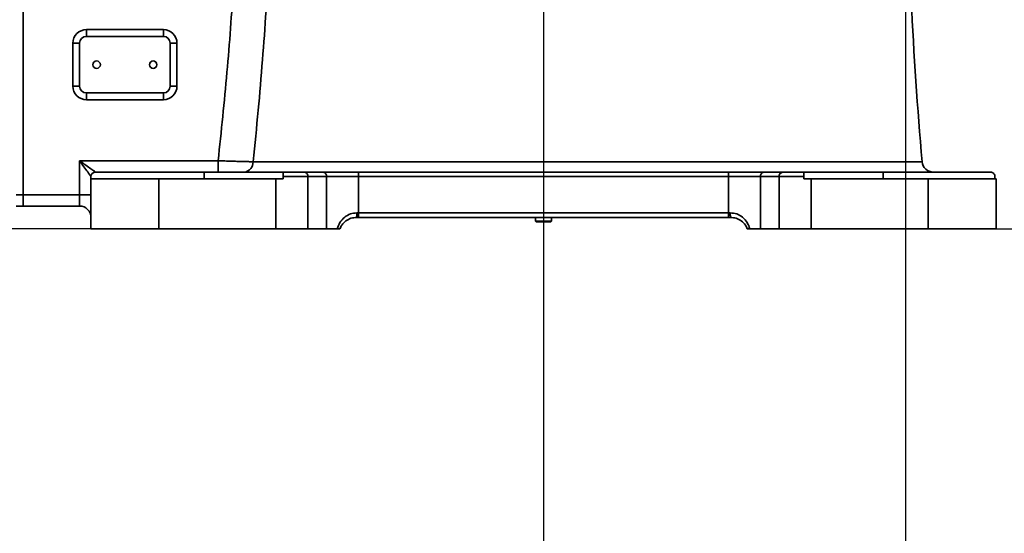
# Model space of a CAD drawing. Header units: millimetres. Extents: x 6316 to 18291, y -19059 to -9021.
# Tile 71 of 144: x 10353 to 10788, y -13367 to -13140. Entities that reach past the tile are written whole.
import ezdxf

# ---------------------------------------------------------------- set-up
doc = ezdxf.new("R2010")
doc.units = ezdxf.units.MM
doc.header["$LTSCALE"] = 10
doc.header["$PDSIZE"] = -1
doc.linetypes.add('CENTER', pattern=[50.8, 31.75, -6.35, 6.35, -6.35])
doc.layers.get('Defpoints').update_dxf_attribs({"true_color": 0x5e5e5e})
doc.layers.add('2细线层', color=4, linetype='Continuous', lineweight=13)
doc.layers.add('cen', color=2, linetype='CENTER', lineweight=18)
doc.layers.add('中心线层', color=1, linetype='CENTER')
doc.dimstyles.new('ISO-25', dxfattribs={"dimscale": 20, "dimtxt": 4, "dimasz": 3.05, "dimexe": 3, "dimexo": 0.625, "dimtad": 1, "dimdec": 0, "dimtxsty": 'Standard', "dimcen": 2.5, "dimclrd": 1, "dimclre": 1, "dimclrt": 4, "dimadec": 1, "dimazin": 2, "dimtfac": 1, "dimtdec": 0, "dimtmove": 0, "dimatfit": 0, "dimfxl": 1, "dimarcsym": 0})

# ---------------------------------------------------------------- blocks, each defined once
blk = doc.blocks.new('*D150')
at = {"layer": 'Defpoints', "color": 0, "linetype": 'ByBlock', "lineweight": 20, "transparency": 16777216}
for p in [(10744.24, -11962.73), (11168.74, -12426.7), (10744.24, -12742.73), (10744.24, -12742.73), (11011.02, -13475.69)]:
    blk.add_point(p, dxfattribs=at)
at = {"layer": '中心线层', "color": 1, "linetype": 'ByBlock', "lineweight": -2, "transparency": 16777216}
blk.add_arc((10744.24, -12742.73), 529.22, 296.6078, 83.3922, dxfattribs=at)
at = {"layer": '中心线层', "color": 1, "linetype": 'ByBlock', "lineweight": 20, "transparency": 16777216}
for points in [[(10804.56, -12227.17), (10805.73, -12206.88), (10744.24, -12213.51)], [(10985.29, -13225.23), (10977.25, -13206.56), (10925.25, -13240.03)]]:
    blk.add_solid(points, dxfattribs=at)
at = {"layer": '中心线层', "color": 4, "linetype": 'ByBlock', "lineweight": 20, "transparency": 16777216, "insert": (11159, -12976.83), "char_height": 80, "attachment_point": 5, "rotation": 60.5581}
blk.add_mtext('160°', dxfattribs=at)
blk = doc.blocks.new('*D153')
at = {"layer": 'Defpoints', "color": 0, "linetype": 'ByBlock', "lineweight": 20, "transparency": 16777216}
for p in [(10266.35, -12742.73), (10744.24, -12742.73), (10414.24, -13232.73)]:
    blk.add_point(p, dxfattribs=at)
at = {"layer": '中心线层', "color": 1, "linetype": 'ByBlock', "lineweight": -2, "transparency": 16777216}
for p, q in [((10731.74, -12742.73), (10206.35, -12742.73)), ((10266.35, -13171.73), (10266.35, -12803.73)), ((10401.74, -13232.73), (10206.35, -13232.73))]:
    blk.add_line(p, q, dxfattribs=at)
at = {"layer": '中心线层', "color": 1, "linetype": 'ByBlock', "lineweight": 20, "transparency": 16777216}
for points in [[(10256.18, -12803.73), (10276.52, -12803.73), (10266.35, -12742.73)], [(10256.18, -13171.73), (10276.52, -13171.73), (10266.35, -13232.73)]]:
    blk.add_solid(points, dxfattribs=at)
at = {"layer": '中心线层', "color": 4, "linetype": 'ByBlock', "lineweight": 20, "transparency": 16777216, "insert": (10213.4, -12987.73), "char_height": 80, "attachment_point": 5, "rotation": 90}
blk.add_mtext('490', dxfattribs=at)
blk = doc.blocks.new('*D159')
at = {"layer": 'Defpoints', "color": 0, "linetype": 'ByBlock', "lineweight": 20, "transparency": 16777216}
for p in [(10744.24, -12742.73), (10584.24, -13331.6), (10744.24, -13447.2)]:
    blk.add_point(p, dxfattribs=at)
at = {"layer": '中心线层', "color": 1, "linetype": 'ByBlock', "lineweight": -2, "transparency": 16777216}
for p, q in [((10744.24, -12755.23), (10744.24, -13507.2)), ((10584.24, -13344.1), (10584.24, -13507.2)), ((10523.24, -13447.2), (10462.24, -13447.2)), ((10584.24, -13447.2), (10744.24, -13447.2)), ((10805.24, -13447.2), (11203.95, -13447.2))]:
    blk.add_line(p, q, dxfattribs=at)
at = {"layer": '中心线层', "color": 1, "linetype": 'ByBlock', "lineweight": 20, "transparency": 16777216}
for points in [[(10523.24, -13437.04), (10523.24, -13457.37), (10584.24, -13447.2)], [(10805.24, -13437.04), (10805.24, -13457.37), (10744.24, -13447.2)]]:
    blk.add_solid(points, dxfattribs=at)
at = {"layer": '中心线层', "color": 4, "linetype": 'ByBlock', "lineweight": 20, "transparency": 16777216, "insert": (11113.02, -13394.25), "char_height": 80, "attachment_point": 5}
blk.add_mtext('160', dxfattribs=at)
blk = doc.blocks.new('*D160')
at = {"layer": 'Defpoints', "color": 0, "linetype": 'ByBlock', "lineweight": 20, "transparency": 16777216}
for p in [(9031.62, -12742.73), (10584.24, -13331.6), (9031.62, -14550.41)]:
    blk.add_point(p, dxfattribs=at)
at = {"layer": '中心线层', "color": 1, "linetype": 'ByBlock', "lineweight": -2, "transparency": 16777216}
for p, q in [((9031.62, -12755.23), (9031.62, -14610.41)), ((10584.24, -13344.1), (10584.24, -14610.41)), ((10523.24, -14550.41), (9092.62, -14550.41))]:
    blk.add_line(p, q, dxfattribs=at)
at = {"layer": '中心线层', "color": 1, "linetype": 'ByBlock', "lineweight": 20, "transparency": 16777216}
for points in [[(9092.62, -14540.24), (9092.62, -14560.57), (9031.62, -14550.41)], [(10523.24, -14540.24), (10523.24, -14560.57), (10584.24, -14550.41)]]:
    blk.add_solid(points, dxfattribs=at)
at = {"layer": '中心线层', "color": 4, "linetype": 'ByBlock', "lineweight": 20, "transparency": 16777216, "insert": (9807.93, -14497.91), "char_height": 80, "attachment_point": 5}
blk.add_mtext('1553', dxfattribs=at)
blk = doc.blocks.new('*D161')
at = {"layer": 'Defpoints', "color": 0, "linetype": 'ByBlock', "lineweight": 20, "transparency": 16777216}
for p in [(12456.87, -12742.73), (10584.24, -13331.6), (12456.87, -14551.08)]:
    blk.add_point(p, dxfattribs=at)
at = {"layer": '中心线层', "color": 1, "linetype": 'ByBlock', "lineweight": -2, "transparency": 16777216}
for p, q in [((12456.87, -12755.23), (12456.87, -14611.08)), ((10584.24, -13344.1), (10584.24, -14611.08)), ((10645.24, -14551.08), (12395.87, -14551.08))]:
    blk.add_line(p, q, dxfattribs=at)
at = {"layer": '中心线层', "color": 1, "linetype": 'ByBlock', "lineweight": 20, "transparency": 16777216}
for points in [[(10645.24, -14540.91), (10645.24, -14561.24), (10584.24, -14551.08)], [(12395.87, -14540.91), (12395.87, -14561.24), (12456.87, -14551.08)]]:
    blk.add_solid(points, dxfattribs=at)
at = {"layer": '中心线层', "color": 4, "linetype": 'ByBlock', "lineweight": 20, "transparency": 16777216, "insert": (11520.56, -14498.58), "char_height": 80, "attachment_point": 5}
blk.add_mtext('1873', dxfattribs=at)
blk = doc.blocks.new('*D162')
at = {"layer": 'Defpoints', "color": 0, "linetype": 'ByBlock', "lineweight": 20, "transparency": 16777216}
for p in [(9912.39, -12742.73), (10584.24, -12844.08), (10584.24, -13741.28)]:
    blk.add_point(p, dxfattribs=at)
at = {"layer": '中心线层', "color": 1, "linetype": 'ByBlock', "lineweight": -2, "transparency": 16777216}
for p, q in [((9912.39, -12755.23), (9912.39, -13801.28)), ((10584.24, -12856.58), (10584.24, -13801.28)), ((9973.39, -13741.28), (10523.24, -13741.28))]:
    blk.add_line(p, q, dxfattribs=at)
at = {"layer": '中心线层', "color": 1, "linetype": 'ByBlock', "lineweight": 20, "transparency": 16777216}
for points in [[(9973.39, -13731.12), (9973.39, -13751.45), (9912.39, -13741.28)], [(10523.24, -13731.12), (10523.24, -13751.45), (10584.24, -13741.28)]]:
    blk.add_solid(points, dxfattribs=at)
at = {"layer": '中心线层', "color": 4, "linetype": 'ByBlock', "lineweight": 20, "transparency": 16777216, "insert": (10248.32, -13688.78), "char_height": 80, "attachment_point": 5}
blk.add_mtext('672', dxfattribs=at)
blk = doc.blocks.new('*D163')
at = {"layer": 'Defpoints', "color": 0, "linetype": 'ByBlock', "lineweight": 20, "transparency": 16777216}
for p in [(11084.03, -12742.73), (10584.24, -12844.08), (11084.03, -13741.46)]:
    blk.add_point(p, dxfattribs=at)
at = {"layer": '中心线层', "color": 1, "linetype": 'ByBlock', "lineweight": -2, "transparency": 16777216}
for p, q in [((11084.03, -12755.23), (11084.03, -13801.46)), ((10584.24, -12856.58), (10584.24, -13801.46)), ((10645.24, -13741.46), (11023.03, -13741.46))]:
    blk.add_line(p, q, dxfattribs=at)
at = {"layer": '中心线层', "color": 1, "linetype": 'ByBlock', "lineweight": 20, "transparency": 16777216}
for points in [[(10645.24, -13731.3), (10645.24, -13751.63), (10584.24, -13741.46)], [(11023.03, -13731.3), (11023.03, -13751.63), (11084.03, -13741.46)]]:
    blk.add_solid(points, dxfattribs=at)
at = {"layer": '中心线层', "color": 4, "linetype": 'ByBlock', "lineweight": 20, "transparency": 16777216, "insert": (10873.16, -13688.52), "char_height": 80, "attachment_point": 5}
blk.add_mtext('500', dxfattribs=at)
blk = doc.blocks.new('*D164')
at = {"layer": 'Defpoints', "color": 0, "linetype": 'ByBlock', "lineweight": 20, "transparency": 16777216}
for p in [(10728.39, -13232.73), (12764.31, -13232.73), (11011.02, -14408.31)]:
    blk.add_point(p, dxfattribs=at)
at = {"layer": '中心线层', "color": 1, "linetype": 'ByBlock', "lineweight": -2, "transparency": 16777216}
for p, q in [((10740.89, -13232.73), (12824.31, -13232.73)), ((12764.31, -14347.31), (12764.31, -13293.73)), ((11023.52, -14408.31), (12824.31, -14408.31))]:
    blk.add_line(p, q, dxfattribs=at)
at = {"layer": '中心线层', "color": 1, "linetype": 'ByBlock', "lineweight": 20, "transparency": 16777216}
for points in [[(12754.14, -13293.73), (12774.47, -13293.73), (12764.31, -13232.73)], [(12754.14, -14347.31), (12774.47, -14347.31), (12764.31, -14408.31)]]:
    blk.add_solid(points, dxfattribs=at)
at = {"layer": '中心线层', "color": 4, "linetype": 'ByBlock', "lineweight": 20, "transparency": 16777216, "insert": (12711.81, -13820.52), "char_height": 80, "attachment_point": 5, "rotation": 90}
blk.add_mtext('1176', dxfattribs=at)
blk = doc.blocks.new('*D165')
at = {"layer": 'Defpoints', "color": 0, "linetype": 'ByBlock', "lineweight": 20, "transparency": 16777216}
for p in [(8798.07, -11030.1), (10744.24, -11030.1), (10440.1, -13232.73)]:
    blk.add_point(p, dxfattribs=at)
at = {"layer": '中心线层', "color": 1, "linetype": 'ByBlock', "lineweight": -2, "transparency": 16777216}
for p, q in [((10731.74, -11030.1), (8738.07, -11030.1)), ((8798.07, -13171.73), (8798.07, -11091.1)), ((10427.6, -13232.73), (8738.07, -13232.73))]:
    blk.add_line(p, q, dxfattribs=at)
at = {"layer": '中心线层', "color": 1, "linetype": 'ByBlock', "lineweight": 20, "transparency": 16777216}
for points in [[(8787.9, -11091.1), (8808.24, -11091.1), (8798.07, -11030.1)], [(8787.9, -13171.73), (8808.24, -13171.73), (8798.07, -13232.73)]]:
    blk.add_solid(points, dxfattribs=at)
at = {"layer": '中心线层', "color": 4, "linetype": 'ByBlock', "lineweight": 20, "transparency": 16777216, "insert": (8745.12, -12241.75), "char_height": 80, "attachment_point": 5, "rotation": 90}
blk.add_mtext('2203', dxfattribs=at)
blk = doc.blocks.new('*D166')
at = {"layer": 'Defpoints', "color": 0, "linetype": 'ByBlock', "lineweight": 20, "transparency": 16777216}
for p in [(10744.24, -12742.73), (9971.84, -12851.28), (10123.31, -12928.46), (9609.69, -13103.36), (9707, -13745.51)]:
    blk.add_point(p, dxfattribs=at)
at = {"layer": '中心线层', "color": 1, "linetype": 'ByBlock', "lineweight": -2, "transparency": 16777216}
blk.add_line((9959.46, -12853.02), (9490.72, -12918.9), dxfattribs=at)
blk.add_arc((10177.35, -12822.4), 633.38, 193.52022, 237.47978, dxfattribs=at)
at = {"layer": '中心线层', "color": 1, "linetype": 'ByBlock', "lineweight": 20, "transparency": 16777216}
for points in [[(9551.53, -12972.37), (9571.51, -12968.58), (9550.13, -12910.55)], [(9841.89, -13347.64), (9831.8, -13365.29), (9889.8, -13386.74)]]:
    blk.add_solid(points, dxfattribs=at)
at = {"layer": '中心线层', "color": 4, "linetype": 'ByBlock', "lineweight": 20, "transparency": 16777216, "insert": (9704.44, -13159.72), "char_height": 80, "attachment_point": 5, "rotation": 305.5}
blk.add_mtext('55°', dxfattribs=at)

msp = doc.modelspace()

# ---------------------------------------------------------------- linework, layer by layer
at = {"color": 7, "linetype": 'Continuous', "lineweight": 35}
for p, q in [((10354.24, -13217.73), (10354.24, -13047.73)), ((10354.24, -13047.73), (10354.24, -13217.73)), ((10382.24, -13147.73), (10382.24, -13144.73)), ((10382.24, -13144.73), (10416.24, -13144.73)), ((10416.24, -13147.73), (10382.24, -13147.73)), ((10416.24, -13147.73), (10416.24, -13144.73)), ((10376.24, -13150.73), (10379.24, -13150.73)), ((10376.24, -13169.73), (10376.24, -13150.73)), ((10379.24, -13150.73), (10379.24, -13169.73)), ((10419.24, -13169.73), (10419.24, -13150.73)), ((10419.24, -13150.73), (10422.24, -13150.73)), ((10422.24, -13150.73), (10422.24, -13169.73)), ((10376.24, -13169.73), (10379.24, -13169.73)), ((10419.24, -13169.73), (10422.24, -13169.73)), ((10382.24, -13172.73), (10416.24, -13172.73)), ((10382.24, -13175.73), (10382.24, -13172.73)), ((10416.24, -13175.73), (10416.24, -13172.73)), ((10416.24, -13175.73), (10382.24, -13175.73)), ((10440.44, -13202.73), (10379.24, -13202.73)), ((10379.24, -13202.73), (10379.24, -13217.73)), ((10440.44, -13202.73), (10440.44, -13207.73)), ((10751.5, -13203.15), (10455.88, -13203.15)), ((10434.24, -13207.73), (10386.24, -13207.73)), ((10434.24, -13210.73), (10434.24, -13207.73)), ((10469.24, -13207.73), (10434.24, -13207.73)), ((10469.24, -13207.73), (10478.69, -13207.73)), ((10478.69, -13207.73), (10486.97, -13207.73)), ((10486.97, -13207.73), (10502.53, -13207.73)), ((10502.53, -13209.73), (10502.53, -13207.73)), ((10502.53, -13207.73), (10665.96, -13207.73)), ((10665.96, -13209.73), (10665.96, -13207.73)), ((10665.96, -13207.73), (10681.52, -13207.73)), ((10681.52, -13207.73), (10689.8, -13207.73)), ((10689.8, -13207.73), (10699.24, -13207.73)), ((10734.24, -13207.73), (10699.24, -13207.73)), ((10734.24, -13207.73), (10734.24, -13210.73)), ((10781.64, -13207.73), (10734.24, -13207.73)), ((10384.24, -13209.73), (10384.24, -13210.73)), ((10384.24, -13210.73), (10384.24, -13232.73)), ((10414.24, -13210.73), (10384.24, -13210.73)), ((10414.24, -13232.73), (10414.24, -13210.73)), ((10465.96, -13210.73), (10414.24, -13210.73)), ((10465.96, -13232.73), (10465.96, -13210.73)), ((10465.96, -13210.73), (10469.24, -13210.73)), ((10469.24, -13210.73), (10469.24, -13209.73)), ((10480.1, -13209.73), (10469.24, -13209.73)), ((10480.1, -13209.73), (10480.1, -13232.73)), ((10488.39, -13209.73), (10480.1, -13209.73)), ((10488.39, -13232.73), (10488.39, -13209.73)), ((10502.53, -13209.73), (10488.39, -13209.73)), ((10502.53, -13209.73), (10502.53, -13225.73)), ((10665.96, -13209.73), (10502.53, -13209.73)), ((10680.1, -13209.73), (10665.96, -13209.73)), ((10665.96, -13225.73), (10665.96, -13209.73)), ((10688.39, -13209.73), (10680.1, -13209.73)), ((10680.1, -13209.73), (10680.1, -13232.73)), ((10688.39, -13232.73), (10688.39, -13209.73)), ((10699.24, -13209.73), (10688.39, -13209.73)), ((10699.24, -13209.73), (10699.24, -13210.73)), ((10699.24, -13210.73), (10702.53, -13210.73)), ((10702.53, -13210.73), (10702.53, -13232.73)), ((10754.24, -13210.73), (10702.53, -13210.73)), ((10754.24, -13210.73), (10754.24, -13232.73)), ((10784.24, -13210.73), (10754.24, -13210.73)), ((10783.71, -13210.73), (10783.71, -13209.73)), ((10784.24, -13232.73), (10784.24, -13210.73)), ((10354.24, -13217.73), (10351.24, -13217.73)), ((10379.24, -13217.73), (10354.24, -13217.73)), ((10354.24, -13222.73), (10354.24, -13217.73)), ((10354.24, -13222.73), (10354.24, -13217.73)), ((10384.24, -13217.73), (10379.24, -13217.73)), ((10379.24, -13222.73), (10379.24, -13217.73)), ((10351.24, -13222.73), (10354.24, -13222.73)), ((10354.24, -13222.73), (10379.24, -13222.73)), ((10383.95, -13226.06), (10383.88, -13225.85)), ((10501.74, -13225.73), (10502.53, -13225.73)), ((10502.53, -13225.73), (10502.53, -13227.73)), ((10502.53, -13225.73), (10665.96, -13225.73)), ((10665.96, -13225.73), (10666.75, -13225.73)), ((10665.96, -13225.73), (10665.96, -13227.73)), ((10502.53, -13227.73), (10501.66, -13227.73)), ((10665.96, -13227.73), (10502.53, -13227.73)), ((10580.74, -13227.73), (10580.74, -13229.38)), ((10580.74, -13229.38), (10581.09, -13229.73)), ((10580.74, -13229.38), (10587.74, -13229.38)), ((10587.39, -13229.73), (10581.09, -13229.73)), ((10587.39, -13229.73), (10587.74, -13229.38)), ((10587.74, -13229.38), (10587.74, -13227.73)), ((10666.83, -13227.73), (10665.96, -13227.73)), ((10414.24, -13232.73), (10384.24, -13232.73)), ((10465.96, -13232.73), (10414.24, -13232.73)), ((10480.1, -13232.73), (10465.96, -13232.73)), ((10488.39, -13232.73), (10480.1, -13232.73)), ((10493.07, -13232.73), (10488.39, -13232.73)), ((10680.1, -13232.73), (10675.42, -13232.73)), ((10688.39, -13232.73), (10680.1, -13232.73)), ((10702.53, -13232.73), (10688.39, -13232.73)), ((10754.24, -13232.73), (10702.53, -13232.73)), ((10754.24, -13232.73), (10784.24, -13232.73))]:
    msp.add_line(p, q, dxfattribs=at)
for centre in [(10386.74, -13160.23), (10411.74, -13160.23)]:
    msp.add_circle(centre, 1.65, dxfattribs=at)
for centre, radius, start, end in [((12749.24, -13032.73), 2005, 180.79524, 184.87602), ((10382.24, -13150.73), 6, 90, 180), ((10382.24, -13150.73), 3, 90, 180), ((10416.24, -13150.73), 6, 0, 90), ((10416.24, -13150.73), 3, 0, 90), ((10382.24, -13169.73), 6, 180, 270), ((10382.24, -13169.73), 3, 180, 270), ((10416.24, -13169.73), 3, 270, 0), ((10416.24, -13169.73), 6, 270, 0), ((10451.46, -13203.35), 4.42, 277.7145, 2.5123), ((10756.48, -13202.73), 5, 184.876, 270), ((10386.24, -13209.73), 2, 90, 180), ((10478.33, -13209.48), 1.79, 351.9505, 78.5782), ((10486.62, -13209.48), 1.79, 351.9505, 78.5782), ((10681.87, -13209.48), 1.79, 101.4218, 188.0495), ((10690.15, -13209.48), 1.79, 101.4218, 188.0495), ((10379.24, -13227.73), 5, 0, 90), ((10489.01, -13226.23), 12.74, 353.2352, 2.2456), ((10679.48, -13226.23), 12.74, 177.7544, 186.7648)]:
    msp.add_arc(centre, radius, start, end, dxfattribs=at)
for points, knots in [([(10450, -13047.73), (10449.78, -13060.52), (10449.33, -13086.21), (10447.36, -13124.85), (10444.53, -13163.74), (10441.81, -13189.7), (10440.44, -13202.73)], [0, 0, 0, 0, 0.247156, 0.4961, 0.746995, 1, 1, 1, 1]), ([(10455.88, -13203.15), (10456.65, -13195.56), (10458.18, -13180.58), (10460.07, -13158.31), (10461.65, -13136.3), (10462.94, -13114.24), (10463.92, -13092.05), (10464.61, -13069.89), (10464.81, -13055.19), (10464.91, -13047.88)], [0, 0, 0, 0, 0.147107, 0.290427, 0.430802, 0.572555, 0.716531, 0.859009, 1, 1, 1, 1]), ([(10386.24, -13207.73), (10386.22, -13207.71), (10386.16, -13207.67), (10385.74, -13207.37), (10385.08, -13206.9), (10383.84, -13206.01), (10381.86, -13204.59), (10380.14, -13203.37), (10379.24, -13202.73)], [0, 0, 0, 0, 0.0877976, 0.1839161, 0.292374, 0.4180164, 0.694245, 1, 1, 1, 1]), ([(10379.24, -13202.73), (10379.89, -13203.63), (10381.11, -13205.34), (10382.53, -13207.33), (10383.42, -13208.56), (10383.89, -13209.22), (10384.19, -13209.64), (10384.23, -13209.7), (10384.24, -13209.73)], [0, 0, 0, 0, 0.305778, 0.582027, 0.707397, 0.816489, 0.912482, 1, 1, 1, 1]), ([(10440.44, -13202.73), (10441.45, -13202.76), (10443.4, -13202.81), (10446.16, -13202.9), (10448.6, -13202.97), (10450.89, -13203.04), (10452.9, -13203.09), (10454.6, -13203.12), (10455.49, -13203.14), (10455.88, -13203.15)], [0, 0, 0, 0, 0.171489, 0.332468, 0.480756, 0.614881, 0.770275, 0.898506, 1, 1, 1, 1]), ([(10469.24, -13209.73), (10469.24, -13209.5), (10469.24, -13209.06), (10469.24, -13208.47), (10469.24, -13208.01), (10469.24, -13207.76), (10469.24, -13207.74), (10469.24, -13207.73)], [0, 0, 0, 0, 0.21081, 0.4215788, 0.6335433, 0.8482825, 1, 1, 1, 1]), ([(10699.24, -13207.73), (10699.24, -13207.75), (10699.24, -13207.79), (10699.24, -13208.15), (10699.24, -13208.67), (10699.24, -13209.23), (10699.24, -13209.59), (10699.24, -13209.73)], [0, 0, 0, 0, 0.218982, 0.438036, 0.655098, 0.868974, 1, 1, 1, 1]), ([(10783.71, -13209.73), (10783.68, -13209.51), (10783.64, -13209.07), (10783.3, -13208.48), (10782.8, -13208.03), (10782.22, -13207.77), (10781.82, -13207.74), (10781.64, -13207.73)], [0, 0, 0, 0, 0.2069912, 0.4139024, 0.6231108, 0.8377456, 1, 1, 1, 1]), ([(10493.07, -13232.73), (10493.42, -13231.79), (10494.14, -13229.86), (10496.18, -13227.62), (10498.79, -13226.04), (10500.76, -13225.83), (10501.74, -13225.73)], [0, 0, 0, 0, 0.247847, 0.51455, 0.759181, 1, 1, 1, 1]), ([(10666.75, -13225.73), (10667.73, -13225.83), (10669.7, -13226.04), (10672.31, -13227.62), (10674.34, -13229.86), (10675.07, -13231.79), (10675.42, -13232.73)], [0, 0, 0, 0, 0.240819, 0.48545, 0.752153, 1, 1, 1, 1]), ([(10501.66, -13227.73), (10500.8, -13227.81), (10499.07, -13227.97), (10496.79, -13229.23), (10495.15, -13230.85), (10494.5, -13232.19), (10494.24, -13232.73)], [0, 0, 0, 0, 0.2633019, 0.5286461, 0.8116593, 1, 1, 1, 1]), ([(10674.24, -13232.73), (10673.98, -13232.19), (10673.34, -13230.85), (10671.7, -13229.23), (10669.42, -13227.97), (10667.69, -13227.81), (10666.83, -13227.73)], [0, 0, 0, 0, 0.188341, 0.471354, 0.736698, 1, 1, 1, 1]), ([(10494.24, -13232.73), (10494.22, -13232.73), (10494.17, -13232.73), (10493.8, -13232.73), (10493.4, -13232.73), (10493.13, -13232.73), (10493.07, -13232.73)], [0, 0, 0, 0, 0.298521, 0.596289, 0.912646, 1, 1, 1, 1]), ([(10675.42, -13232.73), (10675.21, -13232.73), (10674.79, -13232.73), (10674.34, -13232.73), (10674.28, -13232.73), (10674.24, -13232.73)], [0, 0, 0, 0, 0.326764, 0.653633, 1, 1, 1, 1])]:
    msp.add_open_spline(points, degree=3, knots=knots, dxfattribs=at)
at = {"layer": '2细线层'}
for centre, radius, start, end in [((10744.24, -12742.73), 1712.62, 290, 188), ((10744.24, -12742.73), 831.86, 117.37897, 215.62103), ((9138.75, -13001.01), 1750, 316.96226, 358.37684)]:
    msp.add_arc(centre, radius, start, end, dxfattribs=at)
at = {"layer": 'cen', "color": 2, "linetype": 'CENTER', "lineweight": 20}
msp.add_line((10584.24, -13331.6), (10584.24, -12844.08), dxfattribs=at)

# ---------------------------------------------------------------- dimensions: what is measured, and where the dimension line sits
at = {"layer": '中心线层', "color": 1, "linetype": 'ByBlock', "lineweight": 20}
dim = msp.add_linear_dim(base=(8798.07, -11030.1), p1=(10440.1, -13232.73), p2=(10744.24, -11030.1), angle=90, dimstyle='ISO-25', dxfattribs=at)
dim.commit()
dim.dimension.update_dxf_attribs({"geometry": '*D165', "text_midpoint": (8798.07, -12241.75), "dimtype": 160})
dim = msp.add_angular_dim_2l(base=(11168.74, -12426.7), line1=((10744.24, -12742.73), (11011.02, -13475.69)), line2=((10744.24, -12742.73), (10744.24, -11962.73)), dimstyle='ISO-25', dxfattribs=at)
dim.commit()
dim.dimension.update_dxf_attribs({"geometry": '*D150', "text_midpoint": (11205.12, -13002.86), "dimtype": 162})
for base, p1, p2, picture, middle in [((9031.62, -14550.41), (10584.24, -13331.6), (9031.62, -12742.73), '*D160', (9807.93, -14497.91)), ((10584.24, -13741.28), (9912.39, -12742.73), (10584.24, -12844.08), '*D162', (10248.32, -13688.78)), ((12456.87, -14551.08), (10584.24, -13331.6), (12456.87, -12742.73), '*D161', (11520.56, -14498.58))]:
    dim = msp.add_linear_dim(base=base, p1=p1, p2=p2, dimstyle='ISO-25', dxfattribs=at)
    dim.commit()
    dim.dimension.update_dxf_attribs({"geometry": picture, "text_midpoint": middle})
dim = msp.add_angular_dim_2l(base=(9609.69, -13103.36), line1=((10744.24, -12742.73), (9971.84, -12851.28)), line2=((10123.31, -12928.46), (9707, -13745.51)), dimstyle='ISO-25', dxfattribs=at)
dim.commit()
dim.dimension.update_dxf_attribs({"geometry": '*D166', "text_midpoint": (9704.44, -13159.72)})
for base, p1, p2, picture, middle in [((10266.35, -12742.73), (10414.24, -13232.73), (10744.24, -12742.73), '*D153', (10213.4, -12987.73)), ((12764.31, -13232.73), (11011.02, -14408.31), (10728.39, -13232.73), '*D164', (12711.81, -13820.52))]:
    dim = msp.add_linear_dim(base=base, p1=p1, p2=p2, angle=90, dimstyle='ISO-25', dxfattribs=at)
    dim.commit()
    dim.dimension.update_dxf_attribs({"geometry": picture, "text_midpoint": middle})
for base, p1, p2, picture, middle in [((10744.24, -13447.2), (10584.24, -13331.6), (10744.24, -12742.73), '*D159', (11113.02, -13447.2)), ((11084.03, -13741.46), (10584.24, -12844.08), (11084.03, -12742.73), '*D163', (10873.16, -13741.46))]:
    dim = msp.add_linear_dim(base=base, p1=p1, p2=p2, dimstyle='ISO-25', dxfattribs=at)
    dim.commit()
    dim.dimension.update_dxf_attribs({"geometry": picture, "text_midpoint": middle, "dimtype": 160})

doc.saveas('drawing.dxf')
